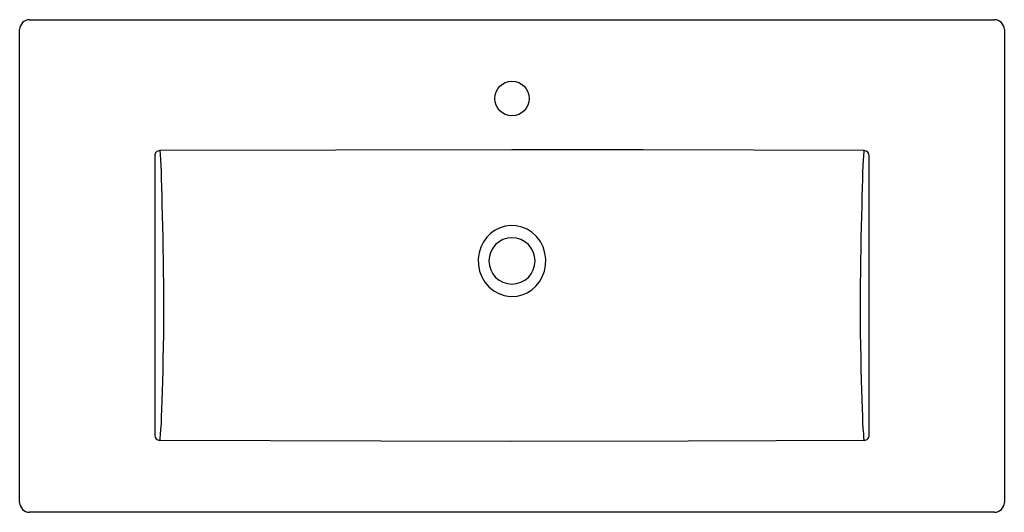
# Model space of a CAD drawing. Header units: millimetres. Extents: x 4269.22 to 4270.22, y 2154.29 to 2154.79.
import ezdxf

# ---------------------------------------------------------------- set-up
doc = ezdxf.new("R2010")
doc.units = ezdxf.units.MM
doc.layers.add('SANINDUSA', color=3, linetype='Continuous')

msp = doc.modelspace()

# ---------------------------------------------------------------- linework, layer by layer
at = {"layer": 'SANINDUSA'}
for p, q in [((4269.2344, 2154.7913), (4270.2148, 2154.7913)), ((4269.2244, 2154.3011), (4269.2244, 2154.7813)), ((4270.2248, 2154.7813), (4270.2248, 2154.3011)), ((4269.3618, 2154.6531), (4269.3618, 2154.3695)), ((4270.0874, 2154.3695), (4270.0874, 2154.6531)), ((4270.2148, 2154.2911), (4269.2344, 2154.2911))]:
    msp.add_line(p, q, dxfattribs=at)
at = {"layer": 'SANINDUSA', "flags": 128}
for points in [[(4270.0825, 2154.6584), (4269.8577, 2154.659), (4269.7246, 2154.6591), (4269.5456, 2154.6589), (4269.3667, 2154.6584)], [(4269.3667, 2154.6584), (4269.3671, 2154.6544), (4269.3675, 2154.649), (4269.3677, 2154.6434), (4269.368, 2154.6369), (4269.3682, 2154.6296), (4269.3685, 2154.6215), (4269.3687, 2154.6125), (4269.369, 2154.6028), (4269.3693, 2154.5925), (4269.3695, 2154.5816), (4269.3698, 2154.5706), (4269.37, 2154.5591), (4269.3702, 2154.5474), (4269.3703, 2154.5355), (4269.3705, 2154.5231), (4269.3705, 2154.5107), (4269.3705, 2154.4976), (4269.3705, 2154.4846), (4269.3704, 2154.4718), (4269.3702, 2154.4593), (4269.37, 2154.4472), (4269.3698, 2154.4355), (4269.3695, 2154.4244), (4269.3692, 2154.414), (4269.3689, 2154.4046), (4269.3686, 2154.396), (4269.3683, 2154.3881), (4269.368, 2154.3812), (4269.3676, 2154.3752), (4269.3673, 2154.3702), (4269.3669, 2154.3661), (4269.3667, 2154.3642)], [(4270.0825, 2154.3642), (4270.0822, 2154.3673), (4270.0819, 2154.3713), (4270.0815, 2154.3762), (4270.0812, 2154.3819), (4270.0809, 2154.3888), (4270.0806, 2154.3966), (4270.0802, 2154.4055), (4270.0799, 2154.4151), (4270.0797, 2154.4254), (4270.0794, 2154.4364), (4270.0792, 2154.4483), (4270.079, 2154.4607), (4270.0788, 2154.473), (4270.0787, 2154.4856), (4270.0787, 2154.4988), (4270.0787, 2154.5121), (4270.0788, 2154.5235), (4270.0789, 2154.5349), (4270.079, 2154.5467), (4270.0792, 2154.5583), (4270.0794, 2154.5699), (4270.0797, 2154.5811), (4270.0799, 2154.5918), (4270.0802, 2154.602), (4270.0805, 2154.6119), (4270.0807, 2154.621), (4270.0809, 2154.6291), (4270.0812, 2154.6364), (4270.0814, 2154.643), (4270.0817, 2154.6487), (4270.0821, 2154.6535), (4270.0824, 2154.6573), (4270.0825, 2154.6584)], [(4269.7246, 2154.5103), (4269.7297, 2154.5107), (4269.7349, 2154.5119), (4269.7399, 2154.514), (4269.7446, 2154.517), (4269.7488, 2154.5207), (4269.7524, 2154.5252), (4269.7553, 2154.5303), (4269.7575, 2154.5359), (4269.7587, 2154.5419), (4269.7589, 2154.5482), (4269.7581, 2154.5544), (4269.7562, 2154.5606), (4269.7534, 2154.5661), (4269.7496, 2154.5712), (4269.7452, 2154.5752), (4269.74, 2154.5786), (4269.7347, 2154.5808), (4269.7289, 2154.5821), (4269.7234, 2154.5824), (4269.7177, 2154.5817), (4269.7125, 2154.5801), (4269.7075, 2154.5776), (4269.703, 2154.5744), (4269.6989, 2154.5704), (4269.6956, 2154.5657), (4269.6929, 2154.5604), (4269.6911, 2154.5547), (4269.6903, 2154.5486), (4269.6905, 2154.5424), (4269.6917, 2154.5361), (4269.6939, 2154.5303), (4269.6971, 2154.5247), (4269.7011, 2154.5201), (4269.706, 2154.5161), (4269.7111, 2154.5132), (4269.7168, 2154.5112), (4269.7207, 2154.5105), (4269.7246, 2154.5103)], [(4269.3667, 2154.3642), (4269.5915, 2154.3637), (4269.7246, 2154.3635), (4269.9036, 2154.3638), (4270.0825, 2154.3642)]]:
    msp.add_lwpolyline(points, dxfattribs=at)
at = {"layer": 'SANINDUSA'}
msp.add_circle((4269.7246, 2154.7113), 0.0175, dxfattribs=at)
at = {"layer": 'SANINDUSA', "extrusion": (0, 3.49148e-15, -1)}
msp.add_circle((-4269.7246, 2154.5463), 0.0235, dxfattribs=at)
at = {"layer": 'SANINDUSA'}
for centre, radius, start, end in [((4269.2344, 2154.7813), 0.01, 90, 180), ((4270.2148, 2154.7813), 0.01, 0, 90), ((4269.3668, 2154.6534), 0.00501, 91.0448, 183.9686), ((4270.0823, 2154.6533), 0.00515, 357.5492, 87.4374), ((4269.3669, 2154.3693), 0.00515, 177.5371, 267.4386), ((4270.0824, 2154.3692), 0.00501, 271.0382, 3.9861), ((4269.2344, 2154.3011), 0.01, 180.0349, 269.9651), ((4270.2148, 2154.3011), 0.01, 270.0349, 359.9651)]:
    msp.add_arc(centre, radius, start, end, dxfattribs=at)

doc.saveas('drawing.dxf')
